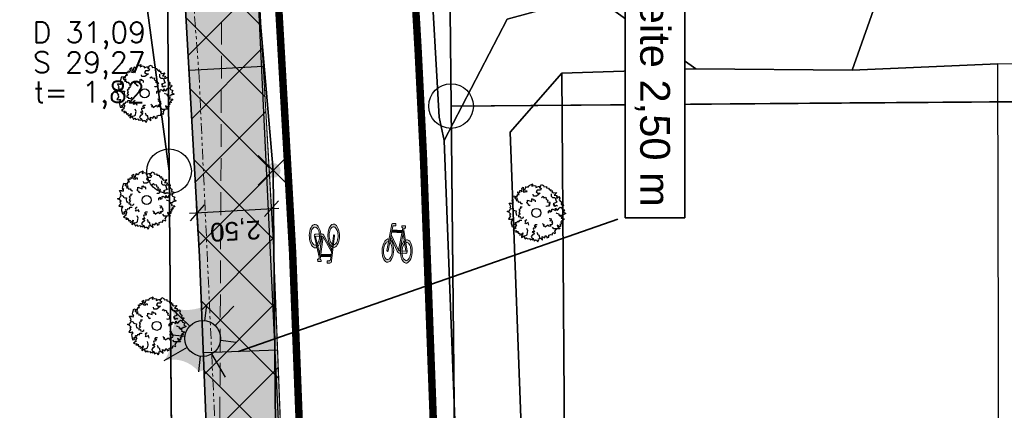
# Model space of a CAD drawing. Header units: metres. Extents: x 339653 to 341672, y 5744753 to 5747397.
# Tile 100 of 256: x 340483 to 340516, y 5745851 to 5745865. Entities that reach past the tile are written whole.
import ezdxf

# ---------------------------------------------------------------- set-up
doc = ezdxf.new("R2010")
doc.units = ezdxf.units.M
doc.header["$LTSCALE"] = 0.03
doc.header["$PDMODE"] = 3
doc.header["$PDSIZE"] = 0.5
doc.linetypes.add('ACAD_ISO12W100', pattern=[21, 12, -3, 0, -3, 0, -3])
doc.linetypes.add('STRICHLINIEX2', pattern=[38.1, 25.4, -12.7])
for name, color, linetype, lineweight in [('B-Baum', 83, 'Continuous', 25), ('B-V-Kanal_RW', 131, 'STRICHLINIEX2', 18), ('B-V-Strom', 80, 'ACAD_ISO12W100', 18), ('Flurstücke_Grenzpunkte', 7, 'Continuous', 25), ('Historie', 7, 'Continuous', 25), ('P-Bemaßung', 4, 'Continuous', 25), ('P-Beschriftung', 3, 'Continuous', 35), ('P-Bord_tief', 3, 'Continuous', 35), ('P-Laterne', 2, 'Continuous', 25), ('P-TR_Material', 6, 'Continuous', 18), ('Siedlung', 7, 'Continuous', 25), ('Verkehr', 7, 'Continuous', 25)]:
    doc.layers.add(name, color=color, linetype=linetype, lineweight=lineweight)
for name, color, linetype in [('BAEUME__AKTUELLER_DATENSTAND_', 7, 'Continuous'), ('P-Markierung', 2, 'Continuous'), ('PF-Gehweg', 41, 'Continuous'), ('UMRINGE_FAHRBAHN', 7, 'Continuous'), ('UMRINGE_FLURSTUECKSABGRENZUNGEN', 7, 'Continuous'), ('UMRINGE_GEHWEG', 7, 'Continuous'), ('UMRINGE_GRUENSTREIFEN', 7, 'Continuous'), ('UMRINGE_PARKSTREIFEN', 7, 'Continuous')]:
    doc.layers.add(name, color=color, linetype=linetype)
doc.styles.add('DYN_DIM', font='arial.ttf')
doc.styles.add('SCHACHTINFO_TXT_BESCHRIFTUNG', font='simplex.shx')
doc.styles.add('SCHACHTINFO_TXT_KR_BESCHRIFTUNG', font='simplex.shx')
doc.styles.add('Text-Standard 66', font='arial.ttf')
doc.dimstyles.new('M50_Bemaßung 66', dxfattribs={"dimscale": 0.2, "dimtxt": 0.625, "dimasz": 0.5, "dimexe": 0.25, "dimexo": 0.25, "dimgap": 0.25, "dimtad": 1, "dimzin": 0, "dimtxsty": 'DYN_DIM', "dimblk": 'OBLIQUE', "dimcen": -1, "dimdle": 0.25, "dimclrt": 256, "dimaunit": 2, "dimazin": 0, "dimtfac": 0.75, "dimtmove": 1, "dimatfit": 2, "dimfxl": 1, "dimtvp": 1.5, "dimtolj": 1, "dimtzin": 0, "dimarcsym": 0})

# ---------------------------------------------------------------- blocks, each defined once
blk = doc.blocks.new('2C00108')
at = {"layer": 'B-Baum'}
for p, q in [((1.194, 3.495), (1.109, 3.447)), ((2.223, 3.668), (2.162, 3.605)), ((0.685, 2.973), (0.565, 3.039)), ((0.263, 2.233), (0.229, 2.208)), ((3.675, 2.318), (3.626, 2.281)), ((0.63, 1.133), (0.611, 1.164)), ((3.282, 0.821), (3.327, 0.882)), ((1.153, 0.361), (1.153, 0.408)), ((1.735, 0.202), (1.756, 0.237)), ((2.181, 0.231), (2.233, 0.246))]:
    blk.add_line(p, q, dxfattribs=at)
for points in [[(0.685, 2.973), (0.644, 3.073), (0.705, 3.073), (0.705, 3.16), (0.819, 3.16), (0.732, 3.291), (0.732, 3.347), (0.806, 3.329), (0.846, 3.279), (0.846, 3.429), (0.934, 3.447), (0.934, 3.391), (0.981, 3.347), (1.021, 3.51), (0.961, 3.566), (1.082, 3.653), (1.095, 3.529), (1.109, 3.447), (1.082, 3.347), (1.21, 3.322), (1.21, 3.416), (1.324, 3.416), (1.311, 3.31)], [(1.396, 3.695), (1.346, 3.624), (1.233, 3.679), (1.194, 3.495)], [(1.396, 3.695), (1.456, 3.674), (1.482, 3.768), (1.718, 3.874), (1.657, 3.774), (1.657, 3.718), (1.819, 3.768), (1.933, 3.736), (1.92, 3.637), (2.108, 3.705), (2.196, 3.718), (2.162, 3.605), (2.283, 3.574), (2.236, 3.449), (2.007, 3.449), (1.947, 3.337), (2.061, 3.262), (2.209, 3.249), (1.974, 3.062), (1.772, 3.062), (1.758, 3.074), (1.745, 3.181)], [(2.223, 3.668), (2.297, 3.824), (2.438, 3.768), (2.452, 3.668), (2.627, 3.687), (2.64, 3.605), (2.775, 3.587), (2.802, 3.524), (2.802, 3.48), (2.95, 3.499), (2.889, 3.418), (3.051, 3.405), (2.99, 3.349), (3.103, 3.265)], [(3.103, 3.265), (3.299, 3.303), (3.143, 3.113), (3.321, 3.094), (3.321, 3.008), (3.287, 2.974), (3.297, 2.931), (3.393, 2.946), (3.45, 3.018), (3.532, 2.917), (3.479, 2.797), (3.56, 2.696), (3.645, 2.663), (3.609, 2.505), (3.647, 2.5), (3.757, 2.485), (3.762, 2.423), (3.676, 2.361), (3.675, 2.318)], [(0.263, 2.233), (0.188, 2.296), (0.263, 2.352), (0.141, 2.577), (0.289, 2.577), (0.276, 2.558), (0.417, 2.539), (0.363, 2.633), (0.431, 2.633), (0.35, 2.714), (0.363, 2.845), (0.431, 3.064), (0.565, 3.039), (0.565, 2.964), (0.505, 2.952), (0.592, 2.852), (0.653, 2.902), (0.693, 2.883), (0.619, 2.758), (0.754, 2.746), (0.754, 2.658), (0.855, 2.683), (0.915, 2.564), (1.026, 2.56)], [(1.505, 2.466), (1.505, 2.416), (1.404, 2.479), (1.451, 2.504), (1.404, 2.516), (1.29, 2.622), (1.364, 2.666), (1.364, 2.785), (1.653, 2.691), (1.653, 2.872), (1.693, 2.891), (1.754, 2.81), (1.842, 2.81), (1.868, 2.754), (1.868, 2.666)], [(2.312, 2.972), (2.42, 3.041), (2.434, 3.013), (2.465, 2.951), (2.596, 2.975), (2.607, 2.924), (2.601, 2.845), (2.724, 2.795), (2.698, 2.712), (2.674, 2.7), (2.755, 2.657), (2.827, 2.679), (2.884, 2.595), (2.796, 2.544), (2.848, 2.501), (2.759, 2.393), (2.735, 2.381), (2.646, 2.364), (2.626, 2.404)], [(2.952, 3.213), (2.939, 3.045), (3.027, 2.957), (3.192, 2.957), (3.239, 2.87), (3.271, 2.709), (3.318, 2.641), (3.075, 2.549), (3.168, 2.476), (3.094, 2.451), (3.2, 2.382), (3.293, 2.441), (3.365, 2.414)], [(0.244, 1.852), (0.114, 1.977), (0, 2.027), (0.054, 2.046), (0.141, 2.046), (0.229, 2.208), (0.35, 2.233), (0.404, 2.177), (0.39, 2.14), (0.505, 2.09), (0.606, 2.077), (0.592, 1.952), (0.619, 1.852), (0.666, 1.759)], [(1.015, 2.321), (0.887, 2.313), (0.892, 2.282), (0.903, 2.214), (0.783, 2.156), (0.805, 2.109), (0.856, 2.048), (0.786, 1.935), (0.856, 1.883), (0.883, 1.888), (0.842, 1.805), (0.771, 1.78), (0.774, 1.68), (0.875, 1.69), (0.859, 1.624), (0.994, 1.59), (1.021, 1.594), (1.103, 1.633), (1.096, 1.676)], [(2.778, 1.919), (2.778, 2.056), (2.852, 2.125), (2.866, 1.987), (2.987, 2.05), (2.987, 2.175), (3.054, 2.187), (3.229, 2.094), (3.229, 2.25), (3.317, 2.118), (3.431, 2.175), (3.431, 2.231), (3.539, 2.318), (3.626, 2.281), (3.673, 2.187), (3.835, 2.137), (3.774, 2.037), (3.788, 1.975), (3.916, 1.887), (3.788, 1.831), (3.7, 1.837), (3.687, 1.762), (3.485, 1.769), (3.471, 1.856), (3.33, 1.906), (3.29, 1.95)], [(0.244, 1.852), (0.165, 1.797), (0.233, 1.734), (0.091, 1.522), (0.239, 1.507), (0.227, 1.527), (0.369, 1.533), (0.307, 1.444), (0.374, 1.438), (0.286, 1.365), (0.287, 1.233), (0.333, 1.009), (0.469, 1.021), (0.476, 1.096), (0.417, 1.114), (0.514, 1.205), (0.569, 1.15), (0.611, 1.164), (0.55, 1.296), (0.685, 1.295), (0.693, 1.383), (0.791, 1.348), (0.863, 1.46), (0.978, 1.454)], [(1.452, 1.119), (1.411, 1.292), (1.256, 1.199), (1.219, 1.224), (1.258, 1.318), (1.213, 1.393), (1.247, 1.445), (1.322, 1.49)], [(2.366, 1.238), (2.385, 1.207), (2.385, 1.188), (2.459, 1.157), (2.459, 1.107), (2.419, 1.069), (2.52, 1.057), (2.52, 1.001), (2.748, 1.15), (2.796, 1.05), (2.937, 1.075), (2.863, 1.157), (2.95, 1.188), (3.038, 1.175), (3.051, 1.269), (3.024, 1.275), (3.038, 1.394), (2.849, 1.413), (2.964, 1.463), (2.95, 1.531), (2.897, 1.513), (2.849, 1.544), (2.849, 1.581)], [(3.485, 1.769), (3.609, 1.694), (3.636, 1.675), (3.623, 1.582), (3.838, 1.544), (3.798, 1.494), (3.636, 1.394), (3.751, 1.363), (3.663, 1.313), (3.596, 1.338), (3.636, 1.195), (3.522, 1.17), (3.576, 1.126), (3.576, 1.038), (3.475, 1.038), (3.34, 1.107), (3.394, 1.007), (3.509, 0.938), (3.535, 0.864), (3.327, 0.882), (3.226, 0.87), (3.125, 0.87), (3.035, 0.995)], [(0.63, 1.133), (0.558, 1.028), (0.541, 0.999), (0.592, 0.92), (0.412, 0.796), (0.47, 0.767), (0.658, 0.744), (0.567, 0.668), (0.668, 0.659), (0.718, 0.71), (0.742, 0.562), (0.856, 0.587), (0.825, 0.525), (0.862, 0.446), (0.953, 0.488), (1.047, 0.606), (1.04, 0.493), (0.965, 0.383), (0.971, 0.304), (1.153, 0.408), (1.25, 0.438), (1.342, 0.48), (1.377, 0.662), (1.391, 0.729), (1.333, 0.888)], [(2.009, 1.137), (1.872, 1.135), (1.805, 1.059), (1.942, 1.048), (1.882, 0.926), (1.757, 0.924), (1.745, 0.856), (1.842, 0.683), (1.686, 0.68), (1.819, 0.595), (1.764, 0.48), (1.708, 0.479), (1.622, 0.37), (1.661, 0.283), (1.756, 0.237), (1.808, 0.077), (1.907, 0.139), (1.97, 0.126), (2.06, 0), (2.114, 0.129), (2.106, 0.216), (2.181, 0.231), (2.171, 0.433), (2.083, 0.445), (2.031, 0.585), (1.987, 0.625)], [(2.233, 0.246), (2.379, 0.11), (2.348, 0.353), (2.508, 0.275), (2.554, 0.348), (2.544, 0.394), (2.575, 0.425), (2.648, 0.362), (2.659, 0.271), (2.781, 0.313), (2.8, 0.442), (2.923, 0.485), (3.013, 0.467), (3.066, 0.621), (3.101, 0.604), (3.202, 0.558), (3.239, 0.608), (3.199, 0.707), (3.282, 0.821)], [(1.153, 0.361), (1.153, 0.327), (1.207, 0.206), (1.31, 0.283), (1.36, 0.201), (1.518, 0.239), (1.545, 0.146), (1.616, 0.185), (1.698, 0.141), (1.735, 0.202)]]:
    blk.add_lwpolyline(points, dxfattribs=at)
blk.add_circle((1.961, 1.94), 0.3, dxfattribs=at)
blk = doc.blocks.new('CIRCLE')
at = {"layer": 'B-Baum'}
blk.add_blockref('2C00108', (-1.978, -1.95), dxfattribs=at)
blk = doc.blocks.new('Grenzpunkt mit Abmarkung (Marke)')
at = {"lineweight": -2}
blk.add_circle((0, 0), 0.499, dxfattribs=at)
blk = doc.blocks.new('Grenzpunkt. Abmarkung nach Quellenlage nicht zu spezifizieren')
at = {"lineweight": -2}
blk.add_hatch(color=256, dxfattribs=at).paths.add_polyline_path([(0, 0.165, -1), (0, -0.165, -1)], flags=0)
blk.add_point((0, 0), dxfattribs=at)
blk = doc.blocks.new('A$C820ec4b6')
at = {"layer": 'P-TR_Material'}
h = blk.add_hatch(color=256, dxfattribs=at)
h.dxf.hatch_style = 1
edge = h.paths.add_edge_path()
edge.add_line((0.218, 1.308), (0.136, 1.308))
edge.add_arc((0.136, 1.244), 0.0647, 90.1266, 195.4329)
edge.add_line((0.074, 1.226), (-0.044, 0.39))
edge.add_arc((-0.023, 0.387), 0.0209, 171.9456, 368.3076)
edge.add_line((-0.003, 0.39), (0.112, 1.202))
edge.add_arc((0.145, 1.198), 0.033, 80.5521, 171.9456, ccw=False)
edge.add_line((0.15, 1.23), (0.218, 1.231))
edge.add_line((0.218, 1.231), (0.218, 1.308))
h = blk.add_hatch(color=256, dxfattribs=at)
h.dxf.hatch_style = 1
h.paths.add_polyline_path([(0.096, 1.089), (0.445, 1.09), (0.433, 1.012), (0.085, 1.011)])
h = blk.add_hatch(color=256, dxfattribs=at)
h.dxf.hatch_style = 1
h.paths.add_polyline_path([(0.421, 1.243), (0.538, 1.243), (0.538, 1.165), (0.498, 1.165), (0.382, 0.401), (0.343, 0.417), (0.457, 1.169), (0.441, 1.174), (0.429, 1.183), (0.419, 1.198), (0.416, 1.211), (0.416, 1.229)])
h = blk.add_hatch(color=256, dxfattribs=at)
h.dxf.hatch_style = 1
h.paths.add_polyline_path([(0.488, 1.099), (0.633, 0.405), (0.592, 0.401), (0.47, 0.983)])
h = blk.add_hatch(color=256, dxfattribs=at)
h.dxf.hatch_style = 1
h.paths.add_polyline_path([(0.049, 0.757), (0.075, 0.738), (0.099, 0.709), (0.118, 0.678), (0.141, 0.626), (0.16, 0.567), (0.176, 0.481), (0.181, 0.416), (0.181, 0.359), (0.173, 0.274), (0.158, 0.204), (0.132, 0.129), (0.103, 0.077), (0.076, 0.043), (0.036, 0.012), (0, 0), (-0.045, 0.005), (-0.081, 0.024), (-0.111, 0.053), (-0.139, 0.091), (-0.171, 0.16), (-0.184, 0.201), (-0.192, 0.232), (-0.2, 0.278), (-0.207, 0.342), (-0.208, 0.403), (-0.205, 0.466), (-0.195, 0.537), (-0.185, 0.578), (-0.165, 0.639), (-0.131, 0.703), (-0.102, 0.739), (-0.07, 0.765), (-0.027, 0.781), (0.01, 0.778), (-0.002, 0.689), (-0.011, 0.692), (-0.037, 0.688), (-0.071, 0.669), (-0.087, 0.653), (-0.106, 0.626), (-0.126, 0.587), (-0.144, 0.533), (-0.156, 0.478), (-0.161, 0.426), (-0.161, 0.371), (-0.159, 0.328), (-0.153, 0.286), (-0.134, 0.216), (-0.107, 0.156), (-0.086, 0.127), (-0.063, 0.106), (-0.034, 0.092), (-0.002, 0.089), (0.029, 0.101), (0.052, 0.12), (0.075, 0.148), (0.096, 0.186), (0.113, 0.233), (0.123, 0.275), (0.131, 0.322), (0.134, 0.367), (0.134, 0.42), (0.129, 0.469), (0.118, 0.528), (0.104, 0.573), (0.093, 0.598), (0.078, 0.626), (0.067, 0.643), (0.037, 0.673)])
h = blk.add_hatch(color=256, dxfattribs=at)
h.dxf.hatch_style = 1
h.paths.add_polyline_path([(0.074, 0.934), (0.342, 0.419), (0.38, 0.402), (0.591, 0.401), (0.633, 0.407), (0.637, 0.382), (0.634, 0.363), (0.625, 0.346), (0.615, 0.336), (0.604, 0.328), (0.593, 0.324), (0.377, 0.324), (0.364, 0.328), (0.346, 0.336), (0.329, 0.349), (0.321, 0.357), (0.311, 0.371), (0.302, 0.389), (0.063, 0.849)])
h = blk.add_hatch(color=256, dxfattribs=at)
h.dxf.hatch_style = 1
h.paths.add_polyline_path([(0.557, 0.768), (0.592, 0.781), (0.632, 0.78), (0.669, 0.764), (0.703, 0.735), (0.732, 0.695), (0.76, 0.641), (0.78, 0.581), (0.797, 0.501), (0.803, 0.437), (0.804, 0.353), (0.798, 0.291), (0.786, 0.221), (0.765, 0.155), (0.738, 0.097), (0.709, 0.054), (0.677, 0.024), (0.636, 0.004), (0.603, 0.001), (0.559, 0.015), (0.525, 0.04), (0.498, 0.072), (0.473, 0.114), (0.463, 0.135), (0.445, 0.186), (0.429, 0.249), (0.418, 0.323), (0.415, 0.406), (0.419, 0.469), (0.428, 0.535), (0.439, 0.58), (0.449, 0.613), (0.466, 0.657), (0.487, 0.696), (0.521, 0.739), (0.539, 0.657), (0.518, 0.628), (0.486, 0.557), (0.474, 0.512), (0.465, 0.45), (0.462, 0.401), (0.466, 0.322), (0.473, 0.279), (0.485, 0.231), (0.501, 0.188), (0.526, 0.143), (0.565, 0.105), (0.6, 0.091), (0.621, 0.091), (0.654, 0.104), (0.685, 0.131), (0.712, 0.173), (0.73, 0.213), (0.744, 0.262), (0.756, 0.336), (0.757, 0.357), (0.757, 0.417), (0.752, 0.475), (0.746, 0.51), (0.733, 0.559), (0.713, 0.608), (0.695, 0.637), (0.667, 0.669), (0.645, 0.684), (0.623, 0.692), (0.602, 0.693), (0.575, 0.685)])
at = {"layer": 'P-TR_Material', "flags": 128}
blk.add_lwpolyline([(0.218, 1.308), (0.136, 1.308, 0.494808), (0.074, 1.226), (-0.044, 0.39, 1.154045), (-0.003, 0.39), (0.112, 1.202, -0.421355), (0.15, 1.23), (0.218, 1.231), (0.218, 1.308)], format="xyb", close=True, dxfattribs=at)
for points in [[(0.096, 1.089), (0.445, 1.09), (0.433, 1.012), (0.085, 1.011), (0.096, 1.089)], [(0.421, 1.243), (0.538, 1.243), (0.538, 1.165), (0.498, 1.165), (0.382, 0.401), (0.343, 0.417), (0.457, 1.169), (0.441, 1.174), (0.429, 1.183), (0.419, 1.198), (0.416, 1.211), (0.416, 1.229), (0.421, 1.243)], [(0.488, 1.099), (0.633, 0.405), (0.592, 0.401), (0.47, 0.983), (0.488, 1.099)], [(0.049, 0.757), (0.075, 0.738), (0.099, 0.709), (0.118, 0.678), (0.141, 0.626), (0.16, 0.567), (0.176, 0.481), (0.181, 0.416), (0.181, 0.359), (0.173, 0.274), (0.158, 0.204), (0.132, 0.129), (0.103, 0.077), (0.076, 0.043), (0.036, 0.012), (0, 0), (-0.045, 0.005), (-0.081, 0.024), (-0.111, 0.053), (-0.139, 0.091), (-0.171, 0.16), (-0.184, 0.201), (-0.192, 0.232), (-0.2, 0.278), (-0.207, 0.342), (-0.208, 0.403), (-0.205, 0.466), (-0.195, 0.537), (-0.185, 0.578), (-0.165, 0.639), (-0.131, 0.703), (-0.102, 0.739), (-0.07, 0.765), (-0.027, 0.781), (0.01, 0.778), (-0.002, 0.689), (-0.011, 0.692), (-0.037, 0.688), (-0.071, 0.669), (-0.087, 0.653), (-0.106, 0.626), (-0.126, 0.587), (-0.144, 0.533), (-0.156, 0.478), (-0.161, 0.426), (-0.161, 0.371), (-0.159, 0.328), (-0.153, 0.286), (-0.134, 0.216), (-0.107, 0.156), (-0.086, 0.127), (-0.063, 0.106), (-0.034, 0.092), (-0.002, 0.089), (0.029, 0.101), (0.052, 0.12), (0.075, 0.148), (0.096, 0.186), (0.113, 0.233), (0.123, 0.275), (0.131, 0.322), (0.134, 0.367), (0.134, 0.42), (0.129, 0.469), (0.118, 0.528), (0.104, 0.573), (0.093, 0.598), (0.078, 0.626), (0.067, 0.643), (0.037, 0.673), (0.049, 0.757)], [(0.074, 0.934), (0.342, 0.419), (0.38, 0.402), (0.591, 0.401), (0.633, 0.407), (0.637, 0.382), (0.634, 0.363), (0.625, 0.346), (0.615, 0.336), (0.604, 0.328), (0.593, 0.324), (0.377, 0.324), (0.364, 0.328), (0.346, 0.336), (0.329, 0.349), (0.321, 0.357), (0.311, 0.371), (0.302, 0.389), (0.063, 0.849), (0.074, 0.934)], [(0.557, 0.768), (0.592, 0.781), (0.632, 0.78), (0.669, 0.764), (0.703, 0.735), (0.732, 0.695), (0.76, 0.641), (0.78, 0.581), (0.797, 0.501), (0.803, 0.437), (0.804, 0.353), (0.798, 0.291), (0.786, 0.221), (0.765, 0.155), (0.738, 0.097), (0.709, 0.054), (0.677, 0.024), (0.636, 0.004), (0.603, 0.001), (0.559, 0.015), (0.525, 0.04), (0.498, 0.072), (0.473, 0.114), (0.463, 0.135), (0.445, 0.186), (0.429, 0.249), (0.418, 0.323), (0.415, 0.406), (0.419, 0.469), (0.428, 0.535), (0.439, 0.58), (0.449, 0.613), (0.466, 0.657), (0.487, 0.696), (0.521, 0.739), (0.539, 0.657), (0.518, 0.628), (0.486, 0.557), (0.474, 0.512), (0.465, 0.45), (0.462, 0.401), (0.466, 0.322), (0.473, 0.279), (0.485, 0.231), (0.501, 0.188), (0.526, 0.143), (0.565, 0.105), (0.6, 0.091), (0.621, 0.091), (0.654, 0.104), (0.685, 0.131), (0.712, 0.173), (0.73, 0.213), (0.744, 0.262), (0.756, 0.336), (0.757, 0.357), (0.757, 0.417), (0.752, 0.475), (0.746, 0.51), (0.733, 0.559), (0.713, 0.608), (0.695, 0.637), (0.667, 0.669), (0.645, 0.684), (0.623, 0.692), (0.602, 0.693), (0.575, 0.685), (0.557, 0.768)]]:
    blk.add_lwpolyline(points, close=True, dxfattribs=at)
blk = doc.blocks.new('A$C28f2a770')
at = {"layer": 'P-Laterne', "lineweight": -2}
blk.add_hatch(color=40, dxfattribs=at).paths.add_polyline_path([(2.233, -0.273, 0.299675), (1.496, -2.601, 0.304603), (-0.273, -2.233, 0.299675), (-2.601, -1.496, 0.237308), (-2.233, 0.273, 0.326623), (-2.164, 2.078, 0.197598), (0.273, 2.233, 0.27984), (2.078, 2.164, 0.222453)], flags=0)
at = {"layer": 'P-Laterne', "color": 7, "lineweight": 25}
for p, q in [((-0.866, 0.831), (-2.164, 2.078)), ((0.146, 1.191), (0.273, 2.233)), ((2.078, 2.164), (0.831, 0.866)), ((-2.233, 0.273), (-1.191, 0.146)), ((-1.04, -0.598), (-2.601, -1.496)), ((2.233, -0.273), (1.191, -0.146)), ((-0.273, -2.233), (-0.146, -1.191)), ((0.598, -1.04), (1.496, -2.601))]:
    blk.add_line(p, q, dxfattribs=at)
blk.add_circle((0, 0), 1.2, dxfattribs=at)
blk = doc.blocks.new('_Oblique')
at = {"color": 0, "lineweight": -2}
blk.add_line((-0.5, -0.5), (0.5, 0.5), dxfattribs=at)
blk = doc.blocks.new('*D169')
at = {"layer": 'Defpoints', "color": 0, "transparency": 16777216}
for p in [(340491.435, 5745858.189), (340491.49, 5745857.21), (340488.994, 5745857.068)]:
    blk.add_point(p, dxfattribs=at)
at = {"layer": 'P-Bemaßung', "color": 0, "lineweight": -2, "transparency": 16777216}
for p, q in [((340491.476, 5745857.459), (340491.42, 5745858.439)), ((340488.689, 5745858.034), (340491.684, 5745858.204)), ((340488.98, 5745857.318), (340488.924, 5745858.297))]:
    blk.add_line(p, q, dxfattribs=at)
at = {"layer": 'P-Bemaßung', "color": 0, "lineweight": -2, "transparency": 16777216, "xscale": 0.5, "yscale": 0.5, "zscale": 0.5}
for p, rotation in [((340491.435, 5745858.189), 3.246426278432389), ((340488.939, 5745858.048), 183.2464262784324)]:
    blk.add_blockref('_Oblique', p, dxfattribs=dict(at, rotation=rotation))
at = {"layer": 'P-Bemaßung', "transparency": 16777216, "insert": (340490.222, 5745857.494), "char_height": 0.625, "attachment_point": 5, "rotation": 183.2464, "style": 'DYN_DIM'}
blk.add_mtext('\\A1;2,50', dxfattribs=at)

msp = doc.modelspace()

# ---------------------------------------------------------------- hatches: boundary and pattern name
at = {"layer": 'P-TR_Material'}
h = msp.add_hatch(dxfattribs=at)
h.set_pattern_fill('ANSI37', color=256, scale=0.5)
h.set_pattern_definition([(315, (340423.0058, 5745766.2601), (1.122532, 1.122532), []), (45, (340423.0058, 5745766.2601), (-1.122532, 1.122532), [])])
h.paths.add_polyline_path([(340489.785, 5745808.562), (340489.639, 5745836.444), (340489.53, 5745843.634), (340489.371, 5745847.697), (340488.994, 5745857.068), (340488.709, 5745862.097), (340488.36, 5745868.247), (340488.135, 5745871.664), (340487.293, 5745878.584), (340486.745, 5745882.359), (340486.34, 5745884.144), (340484.88, 5745889.046), (340487.447, 5745889.876), (340488.737, 5745884.951), (340489.271, 5745882.173), (340489.977, 5745877.225), (340490.453, 5745873.315), (340490.838, 5745868.217), (340491.195, 5745862.413), (340491.475, 5745857.469), (340492.015, 5745843.652), (340492.142, 5745835.359), (340492.245, 5745816.039), (340492.282, 5745808.946)])
at = {"layer": 'PF-Gehweg'}
h = msp.add_hatch(color=256, dxfattribs=at)
h.dxf.hatch_style = 1
h.paths.add_polyline_path([(340489.559, 5745880.658), (340488.912, 5745884.062), (340486.434, 5745884.241), (340487.084, 5745880.304), (340488.193, 5745871.191), (340488.668, 5745862.815), (340491.164, 5745862.957), (340490.685, 5745871.413)])
h = msp.add_hatch(color=256, dxfattribs=at)
h.dxf.hatch_style = 1
h.paths.add_polyline_path([(340491.519, 5745856.702), (340491.164, 5745862.957), (340488.668, 5745862.815), (340489.022, 5745856.583), (340489.149, 5745853.353), (340491.647, 5745853.451)])
h = msp.add_hatch(color=256, dxfattribs=at)
h.dxf.hatch_style = 1
h.paths.add_polyline_path([(340491.647, 5745853.451), (340489.149, 5745853.353), (340489.426, 5745846.282), (340491.924, 5745846.381)])

# ---------------------------------------------------------------- linework, layer by layer
at = {"layer": 'B-V-Kanal_RW', "color": 83}
msp.add_polyline3d([(340489.598, 5745827.114, 0), (340489.762, 5745864.47, 0)], dxfattribs=at)
msp.add_polyline3d([(340489.598, 5745827.114, 0), (340489.762, 5745864.47, 0)], dxfattribs=at)
msp.add_polyline3d([(340489.598, 5745827.114, 0), (340489.762, 5745864.47, 0)], dxfattribs=at)
msp.add_polyline3d([(340489.598, 5745827.114, 0), (340489.762, 5745864.47, 0)], dxfattribs=at)
at = {"layer": 'B-V-Strom'}
msp.add_lwpolyline([(340486.768, 5745884.091), (340486.631, 5745884.217), (340486.768, 5745884.091), (340487.331, 5745880.878), (340487.982, 5745874.557), (340488.524, 5745868.914), (340488.999, 5745862.777), (340489.554, 5745850.601), (340489.946, 5745831.606), (340489.946, 5745820.322), (340490.216, 5745783.413), (340490.227, 5745757.79), (340490.233, 5745741.18), (340490.283, 5745731.915), (340490.106, 5745688.337), (340490.28, 5745668.756), (340488.217, 5745668.641), (340488.573, 5745638.522), (340488.74, 5745613.853), (340488.218, 5745608.901), (340488.807, 5745579.159), (340488.956, 5745527.008), (340489.709, 5745472.45), (340490.043, 5745436.166)], dxfattribs=at)
at = {"layer": 'Flurstücke_Grenzpunkte', "color": 83}
for points in [[(340492.103, 5745791.779), (340491.494, 5745859.471), (340489.819, 5745878.938), (340487.768, 5745885.024), (340483.83, 5745896.708), (340477.553, 5745908.077), (340463.675, 5745913.495), (340469.679, 5745921.638), (340473.462, 5745919.007), (340474.812, 5745916.763), (340477.998, 5745916.033), (340482.734, 5745923.583), (340486.006, 5745924.138), (340489.794, 5745927.112), (340484.661, 5745926.764), (340490.096, 5745934.868), (340507.57, 5745961.683), (340515.2, 5745976.717)], [(340519.725, 5745971.238), (340514.968, 5745963.266), (340506.727, 5745951.36), (340511.881, 5745948.261), (340487.383, 5745915.582), (340485.15, 5745912.6), (340487.562, 5745908.17), (340488.245, 5745906.028), (340497.299, 5745877.625), (340497.32, 5745875.49), (340497.46, 5745861.627), (340498.163, 5745791.788)]]:
    msp.add_lwpolyline(points, dxfattribs=at)
for points in [[(340497.32, 5745875.49), (340497.299, 5745877.625), (340496.964, 5745910.169), (340496.87, 5745919.491), (340496.858, 5745920.693), (340498.828, 5745924.371), (340513.746, 5745945.683), (340518.779, 5745947.416), (340562.122, 5745947.526), (340562.164, 5745950.527), (340681.999, 5745950.851), (340685.011, 5745946.856), (340685.145, 5745863.082), (340684.15, 5745863.074), (340528.012, 5745861.864), (340497.46, 5745861.627)], [(340463.812, 5745901.502), (340461.78, 5745900.95), (340457.597, 5745905.247), (340463.675, 5745913.495), (340477.553, 5745908.077), (340483.83, 5745896.708), (340487.768, 5745885.024), (340487.999, 5745859.442), (340485.995, 5745874.377), (340481.852, 5745888.642), (340478.974, 5745896.248), (340474.564, 5745902.328), (340473.992, 5745903.12), (340469.129, 5745905.459), (340469.01, 5745905.514), (340466.904, 5745905.067)], [(340461.052, 5745788.864), (340374.445, 5745790.114), (340424.543, 5745853.698), (340474.564, 5745902.328), (340478.974, 5745896.248), (340481.852, 5745888.642), (340485.995, 5745874.377), (340487.999, 5745859.442), (340488.544, 5745798.769), (340488.636, 5745788.466)], [(340488.544, 5745798.769), (340487.999, 5745859.442), (340487.768, 5745885.024), (340489.819, 5745878.938), (340491.494, 5745859.471), (340492.103, 5745791.779), (340498.163, 5745791.788), (340501.554, 5745791.793), (340501.568, 5745771.522), (340501.63, 5745678.14), (340501.218, 5745669.083), (340501.103, 5745666.554), (340498.615, 5745666.57), (340498.06, 5745788.18), (340492.133, 5745788.36), (340488.636, 5745788.466)], [(340501.63, 5745678.14), (340501.568, 5745771.522), (340501.554, 5745791.793), (340498.163, 5745791.788), (340497.46, 5745861.627), (340528.012, 5745861.864), (340684.15, 5745863.074), (340685.145, 5745863.082), (340685.285, 5745775.812), (340685.288, 5745769.673), (340685.342, 5745677.222), (340681.451, 5745673.953), (340664.621, 5745676.978)]]:
    msp.add_lwpolyline(points, close=True, dxfattribs=at)
at = {"layer": 'Historie', "color": 83}
msp.add_lwpolyline([(340498.163, 5745791.788), (340497.46, 5745861.627), (340528.012, 5745861.864), (340684.15, 5745863.074), (340685.145, 5745863.082), (340685.285, 5745775.812), (340685.288, 5745769.673), (340501.568, 5745771.522), (340501.554, 5745791.793)], close=True, dxfattribs=at)
at = {"layer": 'P-Bord_tief'}
msp.add_lwpolyline([(340489.785, 5745808.562), (340489.609, 5745841.637), (340489.022, 5745856.583), (340488.193, 5745871.191), (340487.084, 5745880.304), (340486.434, 5745884.241), (340484.88, 5745889.046), (340487.447, 5745889.876)], dxfattribs=at)
at = {"layer": 'P-Markierung', "color": 10, "const_width": 0.25}
for points in [[(340493.683, 5745886.543), (340494.566, 5745882.061), (340494.85, 5745880.816), (340495.294, 5745877.485), (340495.641, 5745874.599), (340495.908, 5745870.955), (340496.097, 5745867.927), (340496.352, 5745863.548), (340496.53, 5745859.989), (340496.724, 5745854.826), (340496.922, 5745849.546), (340497.045, 5745846.282)], [(340492.56, 5745846.109), (340492.143, 5745856.732), (340491.307, 5745871.468), (340490.178, 5745880.747), (340489.377, 5745885.592)]]:
    msp.add_lwpolyline(points, dxfattribs=at)
at = {"layer": 'P-TR_Material'}
msp.add_lwpolyline([(340489.785, 5745808.562), (340489.639, 5745836.444), (340489.53, 5745843.634), (340489.371, 5745847.697), (340488.994, 5745857.068), (340488.709, 5745862.097), (340488.36, 5745868.247), (340488.135, 5745871.664), (340487.293, 5745878.584), (340486.745, 5745882.359), (340486.34, 5745884.144), (340484.88, 5745889.046), (340487.447, 5745889.876), (340488.737, 5745884.951), (340489.271, 5745882.173), (340489.977, 5745877.225), (340490.453, 5745873.315), (340490.838, 5745868.217), (340491.195, 5745862.413), (340491.475, 5745857.469), (340492.015, 5745843.652), (340492.142, 5745835.359), (340492.245, 5745816.039), (340492.282, 5745808.946)], close=True, dxfattribs=at)
msp.add_lwpolyline([(340488.912, 5745884.062), (340488.912, 5745884.062), (340489.559, 5745880.658), (340490.685, 5745871.413), (340491.519, 5745856.702), (340492.108, 5745841.693), (340492.251, 5745814.915)], dxfattribs=at)
at = {"layer": 'PF-Gehweg'}
for p, q in [((340491.164, 5745862.957), (340488.668, 5745862.815)), ((340491.647, 5745853.451), (340489.149, 5745853.353))]:
    msp.add_line(p, q, dxfattribs=at)
at = {"layer": 'Siedlung', "color": 83}
for points in [[(340424.543, 5745853.698), (340452.97, 5745889.774), (340461.78, 5745900.95), (340463.812, 5745901.502), (340466.904, 5745905.067), (340469.01, 5745905.514), (340469.129, 5745905.459), (340473.992, 5745903.12), (340474.564, 5745902.328), (340478.974, 5745896.248), (340481.852, 5745888.642), (340485.995, 5745874.377), (340487.999, 5745859.442), (340488.544, 5745798.769), (340461.2, 5745798.842), (340461.052, 5745788.864), (340374.445, 5745790.114)], [(340528.012, 5745861.864), (340684.15, 5745863.074), (340685.145, 5745863.082), (340685.285, 5745775.812), (340685.288, 5745769.673), (340685.342, 5745677.222), (340681.451, 5745673.953), (340664.621, 5745676.978), (340501.63, 5745678.14), (340501.568, 5745771.522), (340501.554, 5745791.793), (340498.163, 5745791.788), (340497.46, 5745861.627)]]:
    msp.add_lwpolyline(points, close=True, dxfattribs=at)
at = {"layer": 'UMRINGE_FAHRBAHN', "color": 83}
for points in [[(340496.657, 5745868.324, 0), (340497.066, 5745861.255, 0), (340497.224, 5745860.478, 0), (340499.343, 5745864.544, 0), (340502.227, 5745865.335, 0), (340505.675, 5745862.873, 0), (340510.92, 5745862.829, 0), (340511.826, 5745865.399, 0), (340513.833, 5745867.017, 0), (340522.181, 5745874.148, 0), (340524.888, 5745883.755, 0), (340524.843, 5745901.911, 0), (340521.006, 5745913.259, 0), (340512.872, 5745919.1, 0)], [(340490.849, 5745867.989, 0), (340492.108, 5745841.693, 0), (340492.293, 5745832.579, 0), (340497.979, 5745832.691, 0), (340497.83, 5745840.176, 0), (340497.935, 5745842.003, 0), (340497.224, 5745860.478, 0), (340497.066, 5745861.255, 0), (340496.657, 5745868.324, 0), (340490.849, 5745867.989, 0)]]:
    msp.add_polyline3d(points, dxfattribs=at)
at = {"layer": 'UMRINGE_FLURSTUECKSABGRENZUNGEN', "color": 83}
for points in [[(340463.675, 5745913.495, 0), (340477.553, 5745908.077, 0), (340483.83, 5745896.708, 0), (340487.768, 5745885.024, 0), (340489.819, 5745878.938, 0), (340491.494, 5745859.471, 0), (340492.103, 5745791.779, 0), (340498.163, 5745791.788, 0), (340497.683, 5745839.482, 0), (340497.46, 5745861.627, 0), (340497.299, 5745877.625, 0), (340489.923, 5745900.764, 0), (340487.562, 5745908.17, 0), (340485.15, 5745912.6, 0), (340486.375, 5745914.236, 0), (340487.383, 5745915.582, 0), (340487.988, 5745916.389, 0), (340495.709, 5745926.711, 0), (340511.836, 5745948.273, 0), (340506.595, 5745951.422, 0), (340511.057, 5745957.845, 0), (340514.865, 5745963.328, 0), (340519.583, 5745971.191, 0)], [(340497.299, 5745877.625, 0), (340497.46, 5745861.627, 0), (340510.839, 5745861.731, 0), (340528.012, 5745861.864, 0), (340684.15, 5745863.074, 0), (340685.145, 5745863.082, 0), (340684.903, 5745946.823, 0), (340681.905, 5745950.812, 0), (340562.164, 5745950.527, 0), (340562.122, 5745947.526, 0), (340518.763, 5745947.415, 0), (340513.722, 5745945.684, 0), (340498.826, 5745924.373, 0), (340496.859, 5745920.693, 0), (340496.888, 5745917.886, 0), (340496.958, 5745910.969, 0), (340497.299, 5745877.625, 0)], [(340461.78, 5745900.95, 0), (340463.812, 5745901.502, 0), (340466.904, 5745905.067, 0), (340469.01, 5745905.514, 0), (340469.129, 5745905.459, 0), (340473.992, 5745903.12, 0), (340474.564, 5745902.328, 0), (340478.974, 5745896.248, 0), (340481.852, 5745888.642, 0), (340485.995, 5745874.377, 0), (340487.999, 5745859.442, 0), (340487.768, 5745885.024, 0), (340483.83, 5745896.708, 0), (340477.553, 5745908.077, 0), (340463.675, 5745913.495, 0), (340457.597, 5745905.247, 0), (340461.78, 5745900.95, 0)], [(340424.543, 5745853.698, 0), (340374.445, 5745790.114, 0), (340461.052, 5745788.864, 0), (340488.636, 5745788.466, 0), (340488.563, 5745796.631, 0), (340487.999, 5745859.442, 0), (340485.995, 5745874.377, 0), (340481.852, 5745888.642, 0), (340478.974, 5745896.248, 0), (340474.564, 5745902.328, 0), (340424.543, 5745853.698, 0)], [(340487.999, 5745859.442, 0), (340488.563, 5745796.631, 0), (340488.636, 5745788.466, 0), (340492.133, 5745788.36, 0), (340498.06, 5745788.18, 0), (340498.183, 5745761.33, 0), (340498.557, 5745679.191, 0), (340498.607, 5745668.356, 0), (340498.615, 5745666.57, 0), (340501.103, 5745666.554, 0), (340501.218, 5745669.083, 0), (340501.291, 5745670.682, 0), (340501.531, 5745675.973, 0), (340501.63, 5745678.14, 0), (340501.575, 5745761.613, 0), (340501.572, 5745765.488, 0), (340501.568, 5745771.522, 0), (340501.554, 5745791.793, 0), (340498.163, 5745791.788, 0), (340492.103, 5745791.779, 0), (340491.494, 5745859.471, 0), (340489.819, 5745878.938, 0), (340487.768, 5745885.024, 0), (340487.999, 5745859.442, 0)], [(340498.163, 5745791.788, 0), (340492.103, 5745791.779, 0), (340491.494, 5745859.471, 0), (340489.819, 5745878.938, 0), (340487.768, 5745885.024, 0), (340487.999, 5745859.442, 0), (340488.563, 5745796.631, 0), (340488.636, 5745788.466, 0), (340492.133, 5745788.36, 0), (340498.06, 5745788.18, 0), (340498.615, 5745666.57, 0), (340501.103, 5745666.554, 0), (340501.218, 5745669.083, 0), (340501.291, 5745670.682, 0), (340501.531, 5745675.973, 0), (340501.63, 5745678.14, 0), (340501.575, 5745761.613, 0), (340501.568, 5745771.522, 0), (340501.554, 5745791.793, 0), (340498.163, 5745791.788, 0)], [(340501.63, 5745678.14, 0), (340653.684, 5745677.056, 0), (340658.047, 5745677.025, 0), (340664.621, 5745676.978, 0), (340681.451, 5745673.953, 0), (340685.342, 5745677.222, 0), (340685.315, 5745723.996, 0), (340685.303, 5745744.896, 0), (340685.288, 5745769.673, 0), (340685.285, 5745775.812, 0), (340685.25, 5745797.396, 0), (340685.238, 5745804.991, 0), (340685.145, 5745863.082, 0), (340684.15, 5745863.074, 0), (340528.012, 5745861.864, 0), (340510.839, 5745861.731, 0), (340497.46, 5745861.627, 0), (340497.683, 5745839.482, 0), (340498.163, 5745791.788, 0), (340501.554, 5745791.793, 0), (340501.568, 5745771.522, 0), (340501.572, 5745765.488, 0), (340501.575, 5745761.613, 0), (340501.63, 5745678.14, 0)], [(340528.012, 5745861.864, 0), (340510.839, 5745861.731, 0), (340497.46, 5745861.627, 0), (340498.163, 5745791.788, 0), (340501.554, 5745791.793, 0), (340501.568, 5745771.522, 0), (340501.575, 5745761.613, 0), (340501.63, 5745678.14, 0)]]:
    msp.add_polyline3d(points, dxfattribs=at)
at = {"layer": 'UMRINGE_GEHWEG', "color": 83}
for points in [[(340512.872, 5745919.1, 0), (340521.006, 5745913.259, 0), (340524.843, 5745901.911, 0), (340524.888, 5745883.755, 0), (340522.181, 5745874.148, 0), (340513.833, 5745867.017, 0), (340511.826, 5745865.399, 0), (340510.92, 5745862.829, 0), (340515.801, 5745863.043, 0), (340519.223, 5745863.092, 0), (340527.666, 5745863.213, 0), (340527.579, 5745878.139, 0), (340526.918, 5745878.146, 0), (340526.883, 5745886.68, 0), (340526.82, 5745902.05, 0), (340522.558, 5745914.486, 0), (340513.588, 5745920.952, 0)], [(340502.227, 5745865.335, 0), (340499.343, 5745864.544, 0), (340497.224, 5745860.478, 0), (340497.935, 5745842.003, 0), (340498.188, 5745840.121, 0), (340499.18, 5745838.468, 0), (340504.915, 5745831.696, 0), (340506.524, 5745833.091, 0), (340501.348, 5745839.34, 0), (340500.586, 5745840.292, 0), (340500.168, 5745841.31, 0), (340499.447, 5745860.756, 0), (340501.179, 5745862.726, 0), (340505.675, 5745862.873, 0), (340502.227, 5745865.335, 0)]]:
    msp.add_polyline3d(points, dxfattribs=at)
at = {"layer": 'UMRINGE_GRUENSTREIFEN', "color": 83}
msp.add_polyline3d([(340501.179, 5745862.726, 0), (340499.447, 5745860.756, 0), (340500.168, 5745841.31, 0), (340500.586, 5745840.292, 0), (340501.348, 5745839.34, 0), (340501.179, 5745862.726, 0)], dxfattribs=at)
at = {"layer": 'UMRINGE_PARKSTREIFEN', "color": 83}
msp.add_polyline3d([(340505.675, 5745862.873, 0), (340501.179, 5745862.726, 0), (340501.348, 5745839.34, 0), (340506.524, 5745833.091, 0), (340515.864, 5745821.996, 0), (340515.892, 5745824.867, 0), (340515.801, 5745863.043, 0), (340510.92, 5745862.829, 0), (340505.675, 5745862.873, 0)], dxfattribs=at)
at = {"layer": 'Verkehr', "color": 83}
for points in [[(340488.544, 5745798.769), (340487.999, 5745859.442), (340485.995, 5745874.377), (340481.852, 5745888.642), (340478.974, 5745896.248), (340474.564, 5745902.328), (340473.992, 5745903.12), (340469.129, 5745905.459), (340469.01, 5745905.514), (340466.904, 5745905.067), (340463.812, 5745901.502), (340461.78, 5745900.95), (340457.597, 5745905.247), (340463.675, 5745913.495), (340469.679, 5745921.638), (340473.462, 5745919.007), (340474.812, 5745916.763), (340477.998, 5745916.033), (340482.734, 5745923.583), (340484.661, 5745926.764), (340490.096, 5745934.868), (340507.57, 5745961.683), (340515.2, 5745976.717)], [(340519.725, 5745971.238), (340514.968, 5745963.266), (340506.727, 5745951.36), (340511.881, 5745948.261), (340487.383, 5745915.582), (340485.15, 5745912.6), (340487.562, 5745908.17), (340488.245, 5745906.028), (340497.299, 5745877.625), (340497.32, 5745875.49), (340497.46, 5745861.627), (340498.163, 5745791.788), (340501.554, 5745791.793), (340501.568, 5745771.522), (340501.63, 5745678.14)], [(340516.589, 5745918.87), (340522.968, 5745913.793), (340526.638, 5745905.598), (340528.048, 5745878.194), (340528.019, 5745863.079), (340528.012, 5745861.864), (340497.46, 5745861.627), (340497.32, 5745875.49), (340504.737, 5745872.071), (340508.425, 5745871.878), (340511.693, 5745873.66), (340514.761, 5745876.812), (340517.584, 5745883.364), (340517.626, 5745898.709), (340516.092, 5745904.275), (340511.459, 5745908.952), (340505.992, 5745911.573), (340501.413, 5745912.281), (340496.964, 5745910.169), (340488.245, 5745906.028), (340487.562, 5745908.17), (340495.728, 5745919.171)]]:
    msp.add_lwpolyline(points, dxfattribs=at)

# ---------------------------------------------------------------- block references
at = {"layer": 'BAEUME__AKTUELLER_DATENSTAND_', "xscale": 0.5027541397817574, "yscale": 0.5027541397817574, "zscale": 0.5027541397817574}
for p in [(340487.191, 5745862.059), (340487.259, 5745858.484), (340500.331, 5745858.054), (340487.595, 5745854.266)]:
    msp.add_blockref('CIRCLE', p, dxfattribs=at)
at = {"layer": 'Flurstücke_Grenzpunkte', "color": 83, "xscale": 1.5, "yscale": 1.5, "zscale": 1.5}
for name, p in [('Grenzpunkt mit Abmarkung (Marke)', (340497.46, 5745861.627)), ('Grenzpunkt mit Abmarkung (Marke)', (340487.999, 5745859.442)), ('Grenzpunkt. Abmarkung nach Quellenlage nicht zu spezifizieren', (340491.494, 5745859.471))]:
    msp.add_blockref(name, p, dxfattribs=at)
at = {"layer": 'P-Laterne', "xscale": 0.5, "yscale": 0.5, "zscale": 0.25}
msp.add_blockref('A$C28f2a770', (340489.129, 5745853.838), dxfattribs=at)
at = {"layer": 'P-Markierung'}
for p, rotation in [((340493.5, 5745857.672), 181.0545228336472), ((340495.336, 5745856.391), 357.4328345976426)]:
    msp.add_blockref('A$C820ec4b6', p, dxfattribs=dict(at, rotation=rotation))

# ---------------------------------------------------------------- texts
at = {"layer": 'B-V-Kanal_RW', "color": 83, "char_height": 0.7, "attachment_point": 5}
for s, insert, style in [('D 31,09', (340485.324, 5745863.99), 'SCHACHTINFO_TXT_KR_BESCHRIFTUNG'), ('D 31,09', (340485.324, 5745863.99), 'SCHACHTINFO_TXT_BESCHRIFTUNG'), ('S 29,27', (340485.324, 5745862.99), 'SCHACHTINFO_TXT_KR_BESCHRIFTUNG'), ('S 29,27', (340485.324, 5745862.99), 'SCHACHTINFO_TXT_BESCHRIFTUNG'), ('t= 1,82', (340485.324, 5745861.99), 'SCHACHTINFO_TXT_KR_BESCHRIFTUNG'), ('t= 1,82', (340485.324, 5745861.99), 'SCHACHTINFO_TXT_BESCHRIFTUNG')]:
    msp.add_mtext(s, dxfattribs=dict(at, insert=insert, style=style))

# ---------------------------------------------------------------- dimensions: what is measured, and where the dimension line sits
at = {"layer": 'P-Bemaßung'}
dim = msp.add_aligned_dim(p1=(340488.994, 5745857.068), p2=(340491.49, 5745857.21), distance=0.981, dimstyle='M50_Bemaßung 66', override={"dimscale": 1}, dxfattribs=at)
dim.commit()
dim.dimension.update_dxf_attribs({"geometry": '*D169', "text_midpoint": (340490.222, 5745857.494)})

# ---------------------------------------------------------------- next in the draw order: texts
at = {"layer": 'P-Beschriftung', "insert": (340504.805, 5745871.838), "char_height": 1, "attachment_point": 1, "rotation": 270, "style": 'Text-Standard 66', "bg_fill": 19, "box_fill_scale": 1.5, "bg_fill_color": 256, "bg_fill_transparency": 0}
msp.add_mtext_dynamic_manual_height_columns('Neubau Breite 2,50 m', width=13.45796, gutter_width=2.5, heights=[0], dxfattribs=at)

# ---------------------------------------------------------------- next in the draw order: linework, layer by layer
at = {"layer": 'P-Beschriftung'}
msp.add_line((340503.059, 5745857.84), (340490.324, 5745853.399), dxfattribs=at)

doc.saveas('drawing.dxf')
